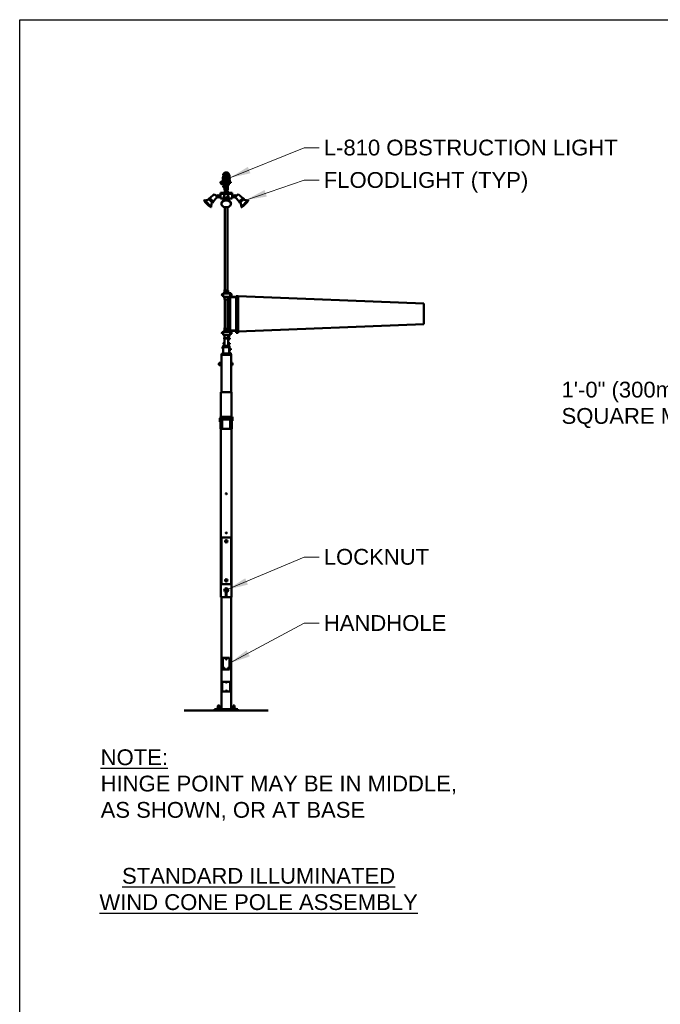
# Model space of a CAD drawing. Header units: inches. Extents: x 0 to 8.5, y 0 to 11.
# Tile 2 of 6: x 0 to 3.8, y 5.2 to 11. Entities that reach past the tile are written whole.
import ezdxf

# ---------------------------------------------------------------- set-up
doc = ezdxf.new("R2010")
doc.units = ezdxf.units.IN
doc.header["$LTSCALE"] = 0.5
doc.header["$MEASUREMENT"] = 0
doc.linetypes.add('DASHED', pattern=[0.75, 0.5, -0.25])
doc.layers.get('0').update_dxf_attribs({"linetype": 'CONTINUOUS', "lineweight": 35})
for name, color, linetype, lineweight in [('E-AFLD-BCNS-MISC', 203, 'CONTINUOUS', 50), ('E-AFLD-LITE-DIST', 203, 'CONTINUOUS', 50), ('E-AFLD-LITE-OBST', 203, 'CONTINUOUS', 50)]:
    doc.layers.add(name, color=color, linetype=linetype, lineweight=lineweight)
for name, color, linetype in [('G-ANNO-DIMS', 7, 'CONTINUOUS'), ('G-ANNO-TEXT', 7, 'CONTINUOUS'), ('G-ANNO-TTLB', 7, 'CONTINUOUS')]:
    doc.layers.add(name, color=color, linetype=linetype)
doc.styles.add('01-E-BLDG-1_1', font='arial.ttf', dxfattribs={"height": 0.09375})
doc.dimstyles.new('01-E-BLDG-1_1', dxfattribs={"dimtxt": 0.09375, "dimasz": 0.125, "dimexe": 0.0625, "dimexo": 0.0625, "dimgap": 0.0625, "dimtad": 1, "dimdec": 4, "dimzin": 3, "dimdsep": 46, "dimlunit": 4, "dimtxsty": '01-E-BLDG-1_1', "dimcen": 0.0625, "dimclrd": 1, "dimclre": 1, "dimclrt": 256, "dimazin": 0, "dimtfac": 1, "dimtdec": 4, "dimtmove": 1, "dimatfit": 3, "dimfxl": 1, "dimfrac": 2, "dimtolj": 1, "dimtzin": 3, "dimlwd": 0, "dimlwe": 0, "dimarcsym": 0})

# ---------------------------------------------------------------- blocks, each defined once
blk = doc.blocks.new('25HS')
for p, q in [((-0.22, 0), (-0.22, 0.15)), ((-0.22, 0), (0.22, 0)), ((0.18, 0.19), (-0.18, 0.19)), ((-0.11, 0), (-0.11, 0.15)), ((0.11, 0), (0.11, 0.15)), ((0.22, 0), (0.22, 0.15))]:
    blk.add_line(p, q)
for centre, start, end in [((-0.18, 0.15), 90, 180), ((-0.15, 0.15), 360, 90), ((-0.07, 0.15), 90, 180), ((0.07, 0.15), 0, 90), ((0.15, 0.15), 90, 180), ((0.18, 0.15), 0, 90)]:
    blk.add_arc(centre, 0.04, start, end)

msp = doc.modelspace()

# ---------------------------------------------------------------- linework, layer by layer
at = {"layer": 'E-AFLD-BCNS-MISC'}
for p, q in [((1.21962, 9.88642), (1.21962, 9.39117)), ((1.23497, 9.88647), (1.23497, 9.39117)), ((1.20026, 9.36464), (1.20079, 9.36616)), ((1.20026, 9.36464), (1.20141, 9.36349)), ((1.20079, 9.36616), (1.20141, 9.3663)), ((1.20079, 9.36616), (1.20293, 9.36402)), ((1.20141, 9.36349), (1.20293, 9.36402)), ((1.20155, 9.36637), (1.20314, 9.36478)), ((1.20215, 9.36752), (1.20165, 9.36649)), ((1.20283, 9.3682), (1.20215, 9.36752)), ((1.20236, 9.36665), (1.20342, 9.36558)), ((1.20283, 9.3682), (1.20497, 9.36606)), ((1.20293, 9.36402), (1.20307, 9.36464)), ((1.20429, 9.36538), (1.20326, 9.36488)), ((1.20503, 9.36612), (1.20429, 9.36538)), ((1.2055, 9.37094), (1.2055, 9.36651)), ((1.20695, 9.37168), (1.20573, 9.37168)), ((1.20695, 9.3702), (1.20573, 9.3702)), ((1.20695, 9.36725), (1.20573, 9.36725)), ((1.20695, 9.36578), (1.20573, 9.36578)), ((1.20695, 9.37168), (1.20695, 9.36578)), ((1.20695, 9.37106), (1.20695, 9.36582)), ((1.20695, 9.37106), (1.20695, 9.36582)), ((1.20812, 9.36512), (1.20765, 9.36512)), ((1.20812, 9.36512), (1.20765, 9.36512)), ((1.21629, 9.37287), (1.20827, 9.37245)), ((1.20951, 9.36373), (1.20951, 9.35548)), ((1.21439, 9.37951), (1.21439, 9.37442)), ((1.23904, 9.37373), (1.21509, 9.37373)), ((1.21687, 9.38102), (1.21577, 9.38096)), ((1.2383, 9.37287), (1.21629, 9.37287)), ((1.21637, 9.3821), (1.21637, 9.38972)), ((1.21637, 9.3821), (1.23822, 9.3821)), ((1.21814, 9.39319), (1.21686, 9.39319)), ((1.21814, 9.39401), (1.21687, 9.39401)), ((1.23772, 9.38102), (1.21687, 9.38102)), ((1.21695, 9.37373), (1.21695, 9.37357)), ((1.21707, 9.3821), (1.21718, 9.3821)), ((1.21765, 9.39401), (1.21765, 9.39598)), ((1.21765, 9.39598), (1.21962, 9.39598)), ((1.21765, 9.39117), (1.21765, 9.39319)), ((1.21765, 9.39117), (1.23677, 9.39117)), ((1.21814, 9.39319), (1.21814, 9.39401)), ((1.23753, 9.3821), (1.23741, 9.3821)), ((1.23764, 9.37373), (1.23764, 9.37357)), ((1.23772, 9.38102), (1.24099, 9.38084)), ((1.23822, 9.3821), (1.23822, 9.38972)), ((1.2383, 9.37287), (1.25058, 9.37223)), ((1.23904, 9.37373), (1.2395, 9.37373)), ((1.2402, 9.37951), (1.2402, 9.37442)), ((1.2409, 9.37663), (1.24096, 9.37663)), ((1.24165, 9.38015), (1.24165, 9.37733)), ((1.24834, 9.37512), (1.25415, 9.37512)), ((1.24834, 9.37163), (1.24834, 9.37512)), ((1.25124, 9.37512), (1.25124, 9.12808)), ((1.25415, 9.35919), (1.25415, 9.37512)), ((1.25415, 9.37151), (1.2556, 9.37151)), ((1.25415, 9.3664), (1.2556, 9.36785)), ((1.25415, 9.36494), (1.2556, 9.3664)), ((1.25415, 9.36128), (1.2556, 9.36128)), ((1.2556, 9.37151), (1.2556, 9.36128)), ((1.25893, 9.37143), (1.2556, 9.37143)), ((1.25893, 9.36891), (1.2556, 9.36891)), ((1.25893, 9.36388), (1.2556, 9.36388)), ((1.25893, 9.36136), (1.2556, 9.36136)), ((1.25932, 9.37017), (1.25932, 9.36262)), ((1.28612, 9.35841), (1.28612, 9.13982)), ((1.28612, 9.35841), (1.29774, 9.35841)), ((1.29774, 9.35841), (1.29774, 9.13982)), ((1.21091, 9.35407), (1.24107, 9.35407)), ((1.21637, 9.35262), (1.21637, 9.33948)), ((1.23677, 9.33803), (1.21782, 9.33803)), ((1.21962, 9.33803), (1.21962, 9.16448)), ((1.23497, 9.33803), (1.23497, 9.16448)), ((1.23677, 9.33803), (1.23817, 9.33803)), ((1.23822, 9.35262), (1.23822, 9.33948)), ((1.23857, 9.33803), (1.23857, 9.33794)), ((1.23962, 9.35262), (1.23962, 9.33948)), ((1.23962, 9.35187), (1.24078, 9.35187)), ((1.23962, 9.34745), (1.24078, 9.34745)), ((1.23962, 9.34466), (1.24078, 9.34466)), ((1.23962, 9.34024), (1.24078, 9.34024)), ((1.23968, 9.35407), (1.25055, 9.35407)), ((1.24078, 9.35187), (1.24155, 9.35278)), ((1.24078, 9.35187), (1.24078, 9.34745)), ((1.24078, 9.34745), (1.24155, 9.34653)), ((1.24078, 9.34466), (1.24155, 9.34557)), ((1.24078, 9.34466), (1.24078, 9.34024)), ((1.24078, 9.34024), (1.24155, 9.33933)), ((1.24435, 9.35278), (1.24155, 9.35278)), ((1.24155, 9.34966), (1.24435, 9.34966)), ((1.24435, 9.34653), (1.24155, 9.34653)), ((1.24435, 9.34557), (1.24155, 9.34557)), ((1.24155, 9.34245), (1.24435, 9.34245)), ((1.24435, 9.33933), (1.24155, 9.33933)), ((1.2448, 9.35122), (1.2448, 9.34809)), ((1.2448, 9.34401), (1.2448, 9.34089)), ((1.24834, 9.14566), (1.24834, 9.35407)), ((1.25845, 9.35187), (1.28717, 9.35187)), ((1.25857, 9.35477), (1.28717, 9.35477)), ((2.40212, 9.31508), (2.40212, 9.19102)), ((1.29774, 9.14843), (2.40212, 9.19102)), ((1.20026, 9.13795), (1.20079, 9.13947)), ((1.20026, 9.13795), (1.20141, 9.1368)), ((1.20079, 9.13947), (1.20141, 9.13961)), ((1.20079, 9.13947), (1.20293, 9.13733)), ((1.20141, 9.1368), (1.20293, 9.13733)), ((1.20155, 9.13968), (1.20314, 9.1381)), ((1.20215, 9.14083), (1.20165, 9.13981)), ((1.20283, 9.14151), (1.20215, 9.14083)), ((1.20236, 9.13996), (1.20342, 9.1389)), ((1.20283, 9.14151), (1.20497, 9.13937)), ((1.20293, 9.13733), (1.20307, 9.13795)), ((1.20322, 9.13976), (1.2039, 9.14044)), ((1.20429, 9.13869), (1.20326, 9.1382)), ((1.20497, 9.13937), (1.20429, 9.13869)), ((1.2055, 9.14426), (1.2055, 9.13983)), ((1.20695, 9.14499), (1.20573, 9.14499)), ((1.20695, 9.14352), (1.20573, 9.14352)), ((1.20695, 9.14056), (1.20573, 9.14056)), ((1.20695, 9.13909), (1.20573, 9.13909)), ((1.20695, 9.14499), (1.20695, 9.13913)), ((1.20812, 9.13844), (1.20765, 9.13844)), ((1.21629, 9.14618), (1.20827, 9.14576)), ((1.20951, 9.13704), (1.20951, 9.12879)), ((1.21091, 9.12739), (1.24107, 9.12739)), ((1.21439, 9.15282), (1.21439, 9.14774)), ((1.23904, 9.14704), (1.21509, 9.14704)), ((1.21687, 9.15433), (1.21577, 9.15427)), ((1.21637, 9.15541), (1.21637, 9.16303)), ((1.21637, 9.15541), (1.23822, 9.15541)), ((1.21637, 9.12593), (1.21637, 9.1128)), ((1.21814, 9.1665), (1.21686, 9.1665)), ((1.21814, 9.16732), (1.21687, 9.16732)), ((1.21687, 9.15433), (1.23772, 9.15433)), ((1.21695, 9.14704), (1.21695, 9.14688)), ((1.21695, 9.14622), (1.23764, 9.14622)), ((1.21707, 9.15541), (1.21718, 9.15541)), ((1.21765, 9.16732), (1.21765, 9.16929)), ((1.21765, 9.16929), (1.21962, 9.16929)), ((1.21765, 9.16448), (1.21765, 9.1665)), ((1.21765, 9.16448), (1.23677, 9.16448)), ((1.21814, 9.1665), (1.21814, 9.16732)), ((1.23753, 9.15541), (1.23741, 9.15541)), ((1.23764, 9.14704), (1.23764, 9.14688)), ((1.23772, 9.15433), (1.24099, 9.15416)), ((1.23822, 9.15541), (1.23822, 9.16303)), ((1.23822, 9.12593), (1.23822, 9.1128)), ((1.2383, 9.14618), (1.25058, 9.14554)), ((1.23904, 9.14704), (1.2395, 9.14704)), ((1.23962, 9.12593), (1.23962, 9.1128)), ((1.23962, 9.12518), (1.24078, 9.12518)), ((1.23968, 9.12739), (1.25055, 9.12739)), ((1.2402, 9.15282), (1.2402, 9.14774)), ((1.24078, 9.12518), (1.24155, 9.12609)), ((1.24078, 9.12518), (1.24078, 9.12076)), ((1.2409, 9.14995), (1.24096, 9.14995)), ((1.24435, 9.12609), (1.24155, 9.12609)), ((1.24155, 9.12297), (1.24435, 9.12297)), ((1.24165, 9.15346), (1.24165, 9.15064)), ((1.2448, 9.12453), (1.2448, 9.12141)), ((1.25124, 9.13099), (1.25415, 9.13099)), ((1.25415, 9.14692), (1.25415, 9.13099)), ((1.25415, 9.14482), (1.2556, 9.14482)), ((1.25415, 9.13971), (1.2556, 9.14116)), ((1.25415, 9.13826), (1.2556, 9.13971)), ((1.25415, 9.13459), (1.2556, 9.13459)), ((1.2556, 9.14482), (1.2556, 9.13459)), ((1.25893, 9.14474), (1.2556, 9.14474)), ((1.25893, 9.14223), (1.2556, 9.14223)), ((1.25893, 9.13719), (1.2556, 9.13719)), ((1.25893, 9.13468), (1.2556, 9.13468)), ((1.25845, 9.15424), (1.28612, 9.15424)), ((1.25857, 9.15133), (1.28612, 9.15133)), ((1.25932, 9.14348), (1.25932, 9.13593)), ((1.28612, 9.14756), (1.29774, 9.14756)), ((1.28612, 9.13982), (1.29774, 9.13982)), ((1.28982, 9.14188), (1.29347, 9.14554)), ((1.29039, 9.14131), (1.29405, 9.14496)), ((1.21382, 9.06429), (1.21126, 9.06366)), ((1.21195, 9.07365), (1.21195, 9.07929)), ((1.21232, 9.08023), (1.21486, 9.08023)), ((1.21232, 9.07835), (1.21486, 9.07835)), ((1.21232, 9.07459), (1.21486, 9.07459)), ((1.21232, 9.07271), (1.21486, 9.07271)), ((1.21486, 9.07252), (1.21486, 9.08042)), ((1.21601, 9.08042), (1.21486, 9.08042)), ((1.21486, 9.07647), (1.21602, 9.07763)), ((1.21486, 9.07531), (1.21602, 9.07647)), ((1.21602, 9.07252), (1.21486, 9.07252)), ((1.21602, 9.10563), (1.21602, 9.06711)), ((1.21676, 9.11134), (1.23783, 9.11134)), ((1.21676, 9.10553), (1.23783, 9.10553)), ((1.23677, 9.11134), (1.21782, 9.11134)), ((1.23677, 9.11134), (1.23817, 9.11134)), ((1.23857, 9.11134), (1.23857, 9.11125)), ((1.23857, 9.10426), (1.23857, 9.06711)), ((1.23914, 9.10012), (1.24074, 9.1019)), ((1.23914, 9.08188), (1.24074, 9.0801)), ((1.23914, 9.07106), (1.24074, 9.07284)), ((1.23962, 9.12076), (1.24078, 9.12076)), ((1.23962, 9.11797), (1.24078, 9.11797)), ((1.23962, 9.11355), (1.24078, 9.11355)), ((1.24074, 9.10844), (1.24074, 9.1019)), ((1.24074, 9.10738), (1.24432, 9.10738)), ((1.24074, 9.10296), (1.24432, 9.10296)), ((1.24074, 9.0801), (1.24074, 9.07284)), ((1.24074, 9.07868), (1.24432, 9.07868)), ((1.24074, 9.07426), (1.24432, 9.07426)), ((1.24077, 9.06429), (1.24333, 9.06366)), ((1.24078, 9.12076), (1.24155, 9.11985)), ((1.24078, 9.11797), (1.24155, 9.11888)), ((1.24078, 9.11797), (1.24078, 9.11355)), ((1.24078, 9.11355), (1.24155, 9.11264)), ((1.24435, 9.11985), (1.24155, 9.11985)), ((1.24435, 9.11888), (1.24155, 9.11888)), ((1.24155, 9.11576), (1.24435, 9.11576)), ((1.24435, 9.11264), (1.24155, 9.11264)), ((1.24432, 9.10738), (1.24508, 9.10829)), ((1.24432, 9.10738), (1.24432, 9.10296)), ((1.24432, 9.10296), (1.24508, 9.10204)), ((1.24432, 9.07868), (1.24508, 9.07959)), ((1.24432, 9.07868), (1.24432, 9.07426)), ((1.24432, 9.07426), (1.24508, 9.07335)), ((1.2448, 9.11732), (1.2448, 9.1142)), ((1.24788, 9.10829), (1.24508, 9.10829)), ((1.24508, 9.10517), (1.24788, 9.10517)), ((1.24788, 9.10204), (1.24508, 9.10204)), ((1.24788, 9.07959), (1.24508, 9.07959)), ((1.24508, 9.07647), (1.24788, 9.07647)), ((1.24788, 9.07335), (1.24508, 9.07335)), ((1.24834, 9.10673), (1.24834, 9.10361)), ((1.24834, 9.07803), (1.24834, 9.07491)), ((1.19823, 9.01253), (1.19823, 8.78875)), ((1.19823, 9.01253), (1.25636, 9.01253)), ((1.19823, 9.00963), (1.19823, 9.01253)), ((1.19823, 9.00963), (1.25636, 9.00963)), ((1.20038, 9.01428), (1.20789, 9.01428)), ((1.20038, 9.01428), (1.20038, 9.01253)), ((1.20047, 9.01764), (1.20047, 9.01428)), ((1.20913, 9.01803), (1.20172, 9.01803)), ((1.20298, 9.01764), (1.20298, 9.01428)), ((1.20376, 9.01253), (1.2055, 9.01428)), ((1.20544, 9.04749), (1.20544, 9.05313)), ((1.2055, 9.01253), (1.20724, 9.01428)), ((1.20581, 9.05407), (1.20835, 9.05407)), ((1.20581, 9.05219), (1.20835, 9.05219)), ((1.20581, 9.04843), (1.20835, 9.04843)), ((1.20581, 9.04655), (1.20835, 9.04655)), ((1.20802, 9.01764), (1.20802, 9.01685)), ((1.2095, 9.05427), (1.20835, 9.05427)), ((1.20835, 9.04636), (1.20835, 9.05427)), ((1.20835, 9.05031), (1.20951, 9.05148)), ((1.20835, 9.04915), (1.20951, 9.05031)), ((1.20951, 9.04636), (1.20835, 9.04636)), ((1.20951, 9.01901), (1.20951, 9.05402)), ((1.21056, 9.01834), (1.24404, 9.01834)), ((1.21056, 9.01834), (1.24404, 9.01834)), ((1.24218, 9.0638), (1.21242, 9.0638)), ((1.21242, 9.05427), (1.24218, 9.05427)), ((1.24398, 9.01428), (1.24398, 9.01253)), ((1.24398, 9.01428), (1.25421, 9.01428)), ((1.24406, 9.01764), (1.24406, 9.01428)), ((1.24508, 9.01938), (1.24508, 9.05402)), ((1.24532, 9.01803), (1.25287, 9.01803)), ((1.24565, 9.04812), (1.24694, 9.04668)), ((1.24565, 9.03798), (1.24694, 9.03941)), ((1.24565, 9.02341), (1.24694, 9.02198)), ((1.24658, 9.01764), (1.24658, 9.01428)), ((1.24694, 9.03941), (1.24694, 9.04668)), ((1.24694, 9.04526), (1.25052, 9.04526)), ((1.24694, 9.04084), (1.25052, 9.04084)), ((1.24694, 9.01803), (1.24694, 9.02198)), ((1.24694, 9.02092), (1.25052, 9.02092)), ((1.24735, 9.01253), (1.24909, 9.01428)), ((1.24909, 9.01253), (1.25084, 9.01428)), ((1.25052, 9.04526), (1.25129, 9.04617)), ((1.25052, 9.04526), (1.25052, 9.04084)), ((1.25052, 9.04084), (1.25129, 9.03992)), ((1.25052, 9.02092), (1.25129, 9.02183)), ((1.25052, 9.02092), (1.25052, 9.01803)), ((1.25409, 9.04617), (1.25129, 9.04617)), ((1.25129, 9.04305), (1.25409, 9.04305)), ((1.25409, 9.03992), (1.25129, 9.03992)), ((1.25409, 9.02183), (1.25129, 9.02183)), ((1.25129, 9.01871), (1.25409, 9.01871)), ((1.25161, 9.01764), (1.25161, 9.01428)), ((1.25413, 9.01764), (1.25413, 9.01428)), ((1.25421, 9.01428), (1.25421, 9.01253)), ((1.25454, 9.04461), (1.25454, 9.04149)), ((1.25454, 9.02027), (1.25454, 9.01715)), ((1.25636, 9.01253), (1.25636, 8.78875)), ((1.25636, 9.00963), (1.25636, 9.01253)), ((1.18554, 8.95074), (1.18276, 8.95074)), ((1.18285, 8.95005), (1.18276, 8.95005)), ((1.18355, 8.95877), (1.18285, 8.95807)), ((1.18554, 8.95807), (1.18285, 8.95807)), ((1.18285, 8.95807), (1.18285, 8.95074)), ((1.18285, 8.95074), (1.18355, 8.95005)), ((1.18355, 8.95877), (1.18355, 8.95005)), ((1.18554, 8.95877), (1.18355, 8.95877)), ((1.18554, 8.95005), (1.18355, 8.95005)), ((1.18554, 8.96196), (1.19327, 8.96196)), ((1.18554, 8.96196), (1.18554, 8.94787)), ((1.18554, 8.95818), (1.19327, 8.95818)), ((1.18554, 8.95063), (1.19327, 8.95063)), ((1.18554, 8.94787), (1.19327, 8.94787)), ((1.19327, 8.96231), (1.19618, 8.96231)), ((1.19327, 8.96231), (1.19327, 8.9465)), ((1.19618, 8.95441), (1.19327, 8.95731)), ((1.19618, 8.9515), (1.19327, 8.95441)), ((1.19618, 8.96603), (1.19618, 8.94278)), ((1.19618, 8.96603), (1.19823, 8.96603)), ((1.25842, 8.96603), (1.25636, 8.96603)), ((1.25842, 8.96603), (1.25842, 8.94278)), ((1.25842, 8.96196), (1.26423, 8.96196)), ((1.25842, 8.95818), (1.26423, 8.95818)), ((1.25842, 8.95063), (1.26423, 8.95063)), ((1.25842, 8.94787), (1.26423, 8.94787)), ((1.26423, 8.96196), (1.26423, 8.94787)), ((1.19327, 8.9465), (1.19618, 8.9465)), ((1.19618, 8.94278), (1.19823, 8.94278)), ((1.25842, 8.94278), (1.25636, 8.94278)), ((1.19605, 8.78875), (1.19605, 7.57103)), ((1.19605, 8.78875), (1.25854, 8.78875)), ((1.25854, 8.78875), (1.25854, 7.57103)), ((1.18878, 8.62455), (1.18878, 8.63327)), ((1.19314, 8.63327), (1.18878, 8.63327)), ((1.19024, 8.62455), (1.18878, 8.62455)), ((1.19024, 8.62891), (1.19024, 8.61217)), ((1.19315, 8.64053), (1.19315, 8.57078)), ((1.19605, 8.64053), (1.19315, 8.64053)), ((1.20114, 8.63327), (1.19605, 8.63327)), ((1.20114, 8.62455), (1.19605, 8.62455)), ((1.20114, 8.64053), (1.25345, 8.64053)), ((1.20114, 8.64053), (1.20114, 8.57078)), ((1.20405, 8.64053), (1.20405, 8.57078)), ((1.25055, 8.63327), (1.20405, 8.63327)), ((1.25055, 8.62455), (1.20405, 8.62455)), ((1.25055, 8.64053), (1.25055, 8.57078)), ((1.25345, 8.64053), (1.25345, 8.57078)), ((1.25854, 8.63327), (1.25345, 8.63327)), ((1.25854, 8.62455), (1.25345, 8.62455)), ((1.25854, 8.64053), (1.26144, 8.64053)), ((1.26144, 8.64053), (1.26144, 8.57078)), ((1.2629, 8.63327), (1.26145, 8.63327)), ((1.2629, 8.62455), (1.26145, 8.62455)), ((1.2629, 8.64053), (1.2629, 8.61728)), ((1.2629, 8.64053), (1.26465, 8.64053)), ((1.2629, 8.61728), (1.26465, 8.61728)), ((1.26465, 8.64053), (1.26465, 8.61728)), ((1.19605, 8.57078), (1.19315, 8.57078)), ((1.20114, 8.57078), (1.25345, 8.57078)), ((1.25854, 8.57078), (1.26144, 8.57078)), ((1.19823, 7.92559), (1.19823, 7.64659)), ((1.25636, 7.92559), (1.19823, 7.92559)), ((1.25636, 7.92559), (1.25636, 7.64659)), ((1.25636, 7.64659), (1.19823, 7.64659)), ((1.19605, 7.57103), (1.25854, 7.57103)), ((1.19823, 7.57103), (1.19823, 6.9055)), ((1.22509, 7.59498), (1.22509, 7.57615)), ((1.22951, 7.59498), (1.22951, 7.57615)), ((1.25636, 7.57103), (1.25636, 6.9055)), ((1.20695, 7.21066), (1.24764, 7.21066)), ((1.20695, 7.21066), (1.20695, 7.14091)), ((1.24764, 7.21066), (1.24764, 7.14091)), ((1.20695, 7.14091), (1.24764, 7.14091)), ((1.20405, 7.06825), (1.20405, 7.01013)), ((1.20405, 7.06825), (1.25055, 7.06825)), ((1.22494, 7.06364), (1.229, 7.0677)), ((1.2256, 7.06299), (1.22965, 7.06704)), ((1.25055, 7.06825), (1.25055, 7.01013)), ((1.20405, 7.01013), (1.25055, 7.01013)), ((1.22494, 7.01133), (1.229, 7.01539)), ((1.2256, 7.01067), (1.22965, 7.01473)), ((1.15755, 6.9055), (1.29705, 6.9055)), ((1.15755, 6.9055), (1.15755, 6.89678)), ((1.19371, 6.90736), (1.17046, 6.90736)), ((1.17046, 6.9055), (1.17046, 6.90736)), ((1.17457, 6.91261), (1.17457, 6.90736)), ((1.18769, 6.91317), (1.17648, 6.91317)), ((1.17839, 6.92584), (1.17767, 6.92512)), ((1.17767, 6.92512), (1.1865, 6.92512)), ((1.17767, 6.91317), (1.17767, 6.92512)), ((1.18578, 6.92584), (1.17839, 6.92584)), ((1.17839, 6.91261), (1.17839, 6.90736)), ((1.1865, 6.92512), (1.18578, 6.92584)), ((1.18578, 6.91261), (1.18578, 6.90736)), ((1.1865, 6.91317), (1.1865, 6.92512)), ((1.1896, 6.91261), (1.1896, 6.90736)), ((1.19371, 6.9055), (1.19371, 6.90736)), ((1.26088, 6.90736), (1.28413, 6.90736)), ((1.26088, 6.9055), (1.26088, 6.90736)), ((1.26499, 6.91261), (1.26499, 6.90736)), ((1.2669, 6.91317), (1.27811, 6.91317)), ((1.26809, 6.92512), (1.26881, 6.92584)), ((1.27692, 6.92512), (1.26809, 6.92512)), ((1.26809, 6.91317), (1.26809, 6.92512)), ((1.26881, 6.92584), (1.2762, 6.92584)), ((1.26881, 6.91261), (1.26881, 6.90736)), ((1.2762, 6.92584), (1.27692, 6.92512)), ((1.2762, 6.91261), (1.2762, 6.90736)), ((1.27692, 6.91317), (1.27692, 6.92512)), ((1.28002, 6.91261), (1.28002, 6.90736)), ((1.28413, 6.9055), (1.28413, 6.90736)), ((1.29705, 6.9055), (1.29705, 6.89678)), ((0.9781, 6.89678), (1.47681, 6.89678))]:
    msp.add_line(p, q, dxfattribs=at)
at = {"layer": 'E-AFLD-BCNS-MISC', "linetype": 'DASHED'}
for p, q in [((1.23962, 9.35149), (1.24078, 9.35149)), ((1.23962, 9.34782), (1.24078, 9.34782)), ((1.23962, 9.34429), (1.24078, 9.34429)), ((1.23962, 9.34061), (1.24078, 9.34061))]:
    msp.add_line(p, q, dxfattribs=at)
at = {"layer": 'E-AFLD-BCNS-MISC'}
msp.add_lwpolyline([(1.29774, 9.35768), (2.40212, 9.31508)], dxfattribs=at)
for points in [[(1.22478, 7.9067), (1.22226, 7.90234), (1.22478, 7.89798), (1.22981, 7.89798), (1.23233, 7.90234), (1.22981, 7.9067)], [(1.22478, 7.6742), (1.22226, 7.66984), (1.22478, 7.66548), (1.22981, 7.66548), (1.23233, 7.66984), (1.22981, 7.6742)], [(1.22352, 7.61826), (1.21975, 7.61172), (1.22352, 7.60518), (1.23107, 7.60518), (1.23485, 7.61172), (1.23107, 7.61826)]]:
    msp.add_lwpolyline(points, close=True, dxfattribs=at)
for centre, radius in [((1.29193, 9.14342), 0.00262), ((1.2273, 8.18425), 0.00291), ((1.2273, 8.18425), 0.00253), ((1.2273, 7.95175), 0.00291), ((1.2273, 7.95175), 0.00253), ((1.2273, 7.90234), 0.00727), ((1.2273, 7.90234), 0.00436), ((1.2273, 7.90234), 0.00291), ((1.2273, 7.90234), 0.00253), ((1.2273, 7.66984), 0.00727), ((1.2273, 7.66984), 0.00436), ((1.2273, 7.66984), 0.00291), ((1.2273, 7.66984), 0.00253), ((1.2273, 7.61172), 0.01162), ((1.2273, 7.61172), 0.00654), ((1.2273, 7.61172), 0.00436), ((1.2273, 7.61172), 0.00366), ((1.2273, 7.20266), 0.00181), ((1.21567, 7.1489), 0.00181), ((1.23892, 7.1489), 0.00181), ((1.2273, 7.06534), 0.00291), ((1.2273, 7.01303), 0.00291)]:
    msp.add_circle(centre, radius, dxfattribs=at)
at = {"layer": 'E-AFLD-BCNS-MISC', "linetype": 'DASHED'}
for centre in [(1.2273, 7.20266), (1.21567, 7.1489), (1.23892, 7.1489)]:
    msp.add_circle(centre, 0.00221, dxfattribs=at)
at = {"layer": 'E-AFLD-BCNS-MISC'}
for centre, radius, start, end in [((1.20133, 9.36665), 0.00036, 282.795772, 334.141748), ((1.20295, 9.36725), 0.000846, 161.784996, 288.215004), ((1.2055, 9.36873), 0.00272, 87.87204, 191.256592), ((1.20342, 9.36456), 0.00036, 115.858252, 167.204228), ((1.20402, 9.36618), 0.000846, 161.784996, 288.215004), ((1.2055, 9.36873), 0.00272, 258.743408, 272.12796), ((1.20681, 9.37094), 0.00131, 145.615753, 214.384247), ((1.21039, 9.36873), 0.00489, 162.412046, 197.587954), ((1.20681, 9.36651), 0.00131, 145.615753, 214.384247), ((1.20835, 9.37106), 0.00139, 93, 180), ((1.20835, 9.37106), 0.00139, 93, 180), ((1.20765, 9.36582), 0.000697, 180, 270), ((1.20765, 9.36582), 0.000697, 180, 270), ((1.20812, 9.36373), 0.00139, 0, 90), ((1.21585, 9.37951), 0.00145, 93, 180), ((1.21509, 9.37442), 0.000697, 180, 270), ((1.21625, 9.37357), 0.000697, 273, 0), ((1.21782, 9.38972), 0.00145, 90, 180), ((1.22086, 9.39358), 0.00401, 185.494991, 216.877174), ((1.22086, 9.39358), 0.00401, 143.122826, 173.846036), ((1.21683, 9.38171), 0.000697, 273, 360), ((1.21718, 9.38175), 0.000349, 360, 90), ((1.23677, 9.38972), 0.00145, 0, 90), ((1.23741, 9.38175), 0.000349, 90, 180), ((1.23776, 9.38171), 0.000697, 180, 267), ((1.23834, 9.37357), 0.000697, 180, 267), ((1.23875, 9.37951), 0.00145, 0, 87), ((1.2395, 9.37442), 0.000697, 270, 360), ((1.2409, 9.37594), 0.000697, 90, 180), ((1.24096, 9.37733), 0.000697, 270, 360), ((1.24096, 9.38015), 0.000697, 360, 87), ((1.25055, 9.37153), 0.000697, 0, 87), ((1.25845, 9.35907), 0.00721, 180, 270), ((1.25857, 9.35919), 0.00442, 180, 270), ((1.2571, 9.37017), 0.00223, 325.615753, 34.384247), ((1.25099, 9.3664), 0.00833, 342.412046, 17.587954), ((1.2571, 9.36262), 0.00223, 325.615753, 34.384247), ((1.25893, 9.36388), 3.304023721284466e-16, 23.768495, 315), ((1.21091, 9.35548), 0.00139, 180, 270), ((1.21492, 9.35262), 0.00145, 360, 90), ((1.21782, 9.33948), 0.00145, 180, 270), ((1.23677, 9.33948), 0.00145, 270, 0), ((1.23817, 9.33948), 0.00145, 270, 0), ((1.23968, 9.35262), 0.00145, 90, 180), ((1.24107, 9.35262), 0.00145, 90, 180), ((1.244, 9.35122), 0.0029, 147.450463, 212.549537), ((1.244, 9.34809), 0.0029, 147.450463, 212.549537), ((1.244, 9.34401), 0.0029, 147.450463, 212.549537), ((1.244, 9.34089), 0.0029, 147.450463, 212.549537), ((1.2419, 9.35122), 0.0029, 327.450463, 32.549537), ((1.2419, 9.34809), 0.0029, 327.450463, 32.549537), ((1.2419, 9.34401), 0.0029, 327.450463, 32.549537), ((1.2419, 9.34089), 0.0029, 327.450463, 32.549537), ((1.25055, 9.35477), 0.000697, 270, 0), ((1.20133, 9.13996), 0.00036, 282.795772, 334.141748), ((1.20295, 9.14056), 0.000846, 161.784996, 288.215004), ((1.2055, 9.14204), 0.00272, 87.87204, 191.256592), ((1.20342, 9.13787), 0.00036, 115.858252, 167.204228), ((1.20402, 9.13949), 0.000846, 161.784996, 288.215004), ((1.2055, 9.14204), 0.00272, 258.743408, 272.12796), ((1.20681, 9.14426), 0.00131, 145.615753, 214.384247), ((1.21039, 9.14204), 0.00489, 162.412046, 197.587954), ((1.20681, 9.13983), 0.00131, 145.615753, 214.384247), ((1.20835, 9.14437), 0.00139, 93, 180), ((1.20765, 9.13913), 0.000697, 180, 270), ((1.20812, 9.13704), 0.00139, 0, 90), ((1.21091, 9.12879), 0.00139, 180, 270), ((1.21585, 9.15282), 0.00145, 93, 180), ((1.21509, 9.14774), 0.000697, 180, 270), ((1.21492, 9.12593), 0.00145, 360, 90), ((1.21625, 9.14688), 0.000697, 273, 0), ((1.21782, 9.16303), 0.00145, 90, 180), ((1.22086, 9.16689), 0.00401, 185.494991, 216.877174), ((1.22086, 9.16689), 0.00401, 143.122826, 173.846036), ((1.21683, 9.15503), 0.000697, 273, 360), ((1.21718, 9.15507), 0.000349, 360, 90), ((1.23677, 9.16303), 0.00145, 0, 90), ((1.23741, 9.15507), 0.000349, 90, 180), ((1.23776, 9.15503), 0.000697, 180, 267), ((1.23834, 9.14688), 0.000697, 180, 267), ((1.23968, 9.12593), 0.00145, 90, 180), ((1.23875, 9.15282), 0.00145, 0, 87), ((1.2395, 9.14774), 0.000697, 270, 360), ((1.24107, 9.12593), 0.00145, 90, 180), ((1.2409, 9.14925), 0.000697, 90, 180), ((1.24096, 9.15064), 0.000697, 270, 360), ((1.24096, 9.15346), 0.000697, 360, 87), ((1.244, 9.12453), 0.0029, 147.450463, 212.549537), ((1.244, 9.12141), 0.0029, 147.450463, 212.549537), ((1.2419, 9.12453), 0.0029, 327.450463, 32.549537), ((1.2419, 9.12141), 0.0029, 327.450463, 32.549537), ((1.25055, 9.12808), 0.000697, 270, 0), ((1.25055, 9.14484), 0.000697, 0, 87), ((1.25845, 9.14703), 0.00721, 90, 180), ((1.25857, 9.14692), 0.00442, 90, 180), ((1.2571, 9.14348), 0.00223, 325.615753, 34.384247), ((1.25099, 9.13971), 0.00833, 342.412046, 17.587954), ((1.25893, 9.13719), 3.304023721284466e-16, 23.768495, 315), ((1.2571, 9.13593), 0.00223, 325.615753, 34.384247), ((1.21332, 9.07929), 0.00137, 136.803039, 223.196961), ((1.21688, 9.07647), 0.00493, 157.606249, 202.393751), ((1.21332, 9.07365), 0.00137, 136.803039, 223.196961), ((1.21311, 9.06711), 0.00291, 284.020656, 0), ((1.21676, 9.10844), 0.00291, 90, 270), ((1.21782, 9.1128), 0.00145, 180, 270), ((1.23677, 9.1128), 0.00145, 270, 0), ((1.23783, 9.10844), 0.00291, 270, 90), ((1.23817, 9.1128), 0.00145, 270, 0), ((1.24078, 9.10426), 0.00221, 125.21909, 180), ((1.24078, 9.09865), 0.00221, 138, 180), ((1.24078, 9.08335), 0.00221, 180, 222), ((1.24078, 9.06958), 0.00221, 138, 180), ((1.24148, 9.06711), 0.00291, 180, 255.979344), ((1.244, 9.11732), 0.0029, 147.450463, 212.549537), ((1.244, 9.1142), 0.0029, 147.450463, 212.549537), ((1.2419, 9.11732), 0.0029, 327.450463, 32.549537), ((1.2419, 9.1142), 0.0029, 327.450463, 32.549537), ((1.24753, 9.10673), 0.0029, 147.450463, 212.549537), ((1.24753, 9.10361), 0.0029, 147.450463, 212.549537), ((1.24753, 9.07803), 0.0029, 147.450463, 212.549537), ((1.24753, 9.07491), 0.0029, 147.450463, 212.549537), ((1.24543, 9.10673), 0.0029, 327.450463, 32.549537), ((1.24543, 9.10361), 0.0029, 327.450463, 32.549537), ((1.24543, 9.07803), 0.0029, 327.450463, 32.549537), ((1.24543, 9.07491), 0.0029, 327.450463, 32.549537), ((1.20172, 9.0158), 0.00223, 55.615753, 124.384247), ((1.2055, 9.0097), 0.00833, 72.412046, 107.587954), ((1.20681, 9.05313), 0.00137, 136.803039, 223.196961), ((1.21037, 9.05031), 0.00493, 157.606249, 202.393751), ((1.20681, 9.04749), 0.00137, 136.803039, 223.196961), ((1.21242, 9.05903), 0.00477, 90, 270), ((1.21056, 9.01544), 0.00291, 90, 270), ((1.20928, 9.0158), 0.00223, 93.830868, 124.384247), ((1.2066, 9.05402), 0.00291, 0, 40.749054), ((1.20806, 9.01901), 0.00145, 304.982998, 0), ((1.24218, 9.05903), 0.00477, 270, 90), ((1.24404, 9.01544), 0.00291, 63.125652, 90), ((1.24532, 9.0158), 0.00223, 55.615753, 124.384247), ((1.24799, 9.05402), 0.00291, 139.250946, 180), ((1.24729, 9.04959), 0.00221, 180, 222), ((1.24729, 9.0365), 0.00221, 138, 180), ((1.24729, 9.02489), 0.00221, 180, 222), ((1.24729, 9.01938), 0.00221, 180, 217.784322), ((1.24909, 9.0097), 0.00833, 72.412046, 107.587954), ((1.25373, 9.04461), 0.0029, 147.450463, 212.549537), ((1.25373, 9.04149), 0.0029, 147.450463, 212.549537), ((1.25373, 9.02027), 0.0029, 147.450463, 212.549537), ((1.25373, 9.01715), 0.0029, 147.450463, 162.256482), ((1.25287, 9.0158), 0.00223, 55.615753, 124.384247), ((1.25164, 9.04461), 0.0029, 327.450463, 32.549537), ((1.25164, 9.04149), 0.0029, 327.450463, 32.549537), ((1.25164, 9.02027), 0.0029, 327.450463, 32.549537), ((1.25164, 9.01715), 0.0029, 327.450463, 32.549537), ((1.19169, 8.62891), 0.00145, 0, 180), ((1.19169, 8.61217), 0.00145, 180, 0), ((1.2273, 7.59498), 0.00221, 0, 180), ((1.2273, 7.57615), 0.00221, 180, 0), ((1.17648, 6.90966), 0.00351, 57.063389, 122.936611), ((1.18209, 6.90079), 0.01238, 72.630645, 107.369355), ((1.18769, 6.90966), 0.00351, 57.063389, 122.936611), ((1.2669, 6.90966), 0.00351, 57.063389, 122.936611), ((1.27251, 6.90079), 0.01238, 72.630645, 107.369355), ((1.27811, 6.90966), 0.00351, 57.063389, 122.936611)]:
    msp.add_arc(centre, radius, start, end, dxfattribs=at)
at = {"layer": 'E-AFLD-LITE-DIST'}
for p, q in [((1.15651, 9.96293), (1.1296, 9.94044)), ((1.17181, 9.94472), (1.15064, 9.91939)), ((1.19242, 9.95543), (1.18154, 9.95543)), ((1.19242, 9.94567), (1.18154, 9.94567)), ((1.19242, 9.97089), (1.26217, 9.97089)), ((1.19242, 9.96729), (1.19242, 9.97089)), ((1.19242, 9.96868), (1.26217, 9.96868)), ((1.19242, 9.96729), (1.26217, 9.96729)), ((1.19242, 9.96659), (1.26217, 9.96659)), ((1.19242, 9.96659), (1.19242, 9.93892)), ((1.19242, 9.96659), (1.19242, 9.96659)), ((1.19312, 9.96729), (1.19312, 9.96729)), ((1.21556, 9.962), (1.21342, 9.94358)), ((1.2166, 9.96293), (1.23799, 9.96293)), ((1.23903, 9.962), (1.24104, 9.94471)), ((1.26217, 9.96729), (1.26217, 9.97089)), ((1.26217, 9.96659), (1.26217, 9.93892)), ((1.26217, 9.96659), (1.26217, 9.96659)), ((1.26217, 9.95543), (1.27305, 9.95543)), ((1.26217, 9.94567), (1.27305, 9.94567)), ((1.28278, 9.94472), (1.30395, 9.91939)), ((1.29808, 9.96293), (1.32499, 9.94044)), ((1.09664, 9.92655), (1.0977, 9.92761)), ((1.13527, 9.88643), (1.09664, 9.92507)), ((1.13731, 9.88949), (1.09918, 9.92761)), ((1.09972, 9.92708), (1.09943, 9.92737)), ((1.12573, 9.93197), (1.10099, 9.9267)), ((1.12717, 9.94073), (1.12162, 9.93608)), ((1.14629, 9.91142), (1.12162, 9.93608)), ((1.15094, 9.91696), (1.12717, 9.94073)), ((1.1296, 9.94044), (1.12717, 9.94073)), ((1.15064, 9.91939), (1.1296, 9.94044)), ((1.13675, 9.88643), (1.13782, 9.8875)), ((1.14218, 9.91553), (1.13691, 9.89082)), ((1.13782, 9.88898), (1.13731, 9.88949)), ((1.15094, 9.91696), (1.14629, 9.91142)), ((1.15094, 9.91696), (1.15064, 9.91939)), ((1.19242, 9.93892), (1.26217, 9.93892)), ((1.2199, 9.9301), (1.20924, 9.92378)), ((1.20986, 9.92885), (1.20986, 9.92414)), ((1.21548, 9.93381), (1.21548, 9.93892)), ((1.21548, 9.93381), (1.23911, 9.93381)), ((1.21967, 9.93381), (1.21967, 9.93149)), ((1.22139, 9.93381), (1.22139, 9.93892)), ((1.2332, 9.93381), (1.2332, 9.93892)), ((1.23469, 9.9301), (1.24535, 9.92378)), ((1.23492, 9.93381), (1.23492, 9.93141)), ((1.23911, 9.93381), (1.23911, 9.93892)), ((1.24473, 9.92826), (1.24473, 9.92414)), ((1.30366, 9.91696), (1.32743, 9.94073)), ((1.30366, 9.91696), (1.30395, 9.91939)), ((1.30366, 9.91696), (1.30831, 9.91142)), ((1.30395, 9.91939), (1.32499, 9.94044)), ((1.30831, 9.91142), (1.33297, 9.93608)), ((1.31242, 9.91553), (1.31768, 9.89082)), ((1.31677, 9.88898), (1.31729, 9.88949)), ((1.31784, 9.88643), (1.31677, 9.8875)), ((1.31729, 9.88949), (1.35541, 9.92761)), ((1.31932, 9.88643), (1.35796, 9.92507)), ((1.32499, 9.94044), (1.32743, 9.94073)), ((1.32743, 9.94073), (1.33297, 9.93608)), ((1.32886, 9.93197), (1.3536, 9.9267)), ((1.35488, 9.92708), (1.35516, 9.92737)), ((1.35796, 9.92655), (1.35689, 9.92761))]:
    msp.add_line(p, q, dxfattribs=at)
msp.add_lwpolyline([(1.21342, 9.94358), (1.2164, 9.94306), (1.21963, 9.94322), (1.22303, 9.9438), (1.22657, 9.94458), (1.2302, 9.9453), (1.23385, 9.94573), (1.23748, 9.94561), (1.24104, 9.94471)], dxfattribs=at)
for points in [[(1.25544, 9.90575, 0.044398), (1.25566, 9.9083, 0.1332562), (1.25368, 9.91558, 0.1067563), (1.24735, 9.92248, 0.0828275), (1.23853, 9.92674, 0.0713517), (1.2273, 9.92835, 0.0713517), (1.21606, 9.92674, 0.0828275), (1.20724, 9.92248, 0.1067563), (1.20091, 9.91558, 0.1332562), (1.19893, 9.9083, 0.1332562)], [(1.19893, 9.9083, 0.0220806), (1.19899, 9.90703, 0.1067563)], [(1.20986, 9.92893, -0.0860823), (1.21374, 9.93151, -0.1213002), (1.21702, 9.93209, -0.1218664), (1.22111, 9.93077, 0.1165936), (1.22537, 9.92936, 0.1301281), (1.23128, 9.93037, -0.1253132), (1.2374, 9.93148, -0.0860991), (1.24057, 9.9307, -0.0578404), (1.24473, 9.92826)], [(1.20986, 9.92893, 0.0026198), (1.20986, 9.92885, 0.1373819)], [(1.21378, 9.93153, 0.0788147), (1.21107, 9.92823, 0.1218204), (1.20987, 9.92415, 0.1332562)], [(1.22116, 9.93075, 0.0345179), (1.21967, 9.92996, 0.1067563)], [(1.23469, 9.9301, 0.0413086), (1.23288, 9.93098, 0.0713517)], [(1.24473, 9.92415, 0.1218204), (1.24352, 9.92823, 0.033244), (1.2425, 9.92973, 0.0828275)]]:
    msp.add_lwpolyline(points, format="xyb", dxfattribs=at)
msp.add_lwpolyline([(1.19893, 9.90575, 0.1328188), (1.2009, 9.89846, 0.1067204), (1.20721, 9.89157, 0.0830276), (1.21599, 9.88731, 0.0716196), (1.22718, 9.8857, 0.0716196), (1.23837, 9.88731, 0.0830276), (1.24716, 9.89157, 0.1067204), (1.25346, 9.89846, 0.1328188), (1.25544, 9.90575, 0.1328188), (1.25346, 9.91304, 0.1067204), (1.24716, 9.91993, 0.0830276), (1.23837, 9.9242, 0.0716196), (1.22718, 9.92581, 0.0716196), (1.21599, 9.9242, 0.0830276), (1.20721, 9.91993, 0.1067204), (1.2009, 9.91304, 0.1328188)], format="xyb", close=True, dxfattribs=at)
for centre, radius, start, end in [((1.13172, 9.92151), 0.04827, 40.06314, 59.094043), ((1.16977, 9.95352), 0.00145, 220.06314, 338.203057), ((1.17719, 9.95055), 0.00654, 48.302453, 311.697547), ((1.17293, 9.94379), 0.00145, 57.729999, 140.111894), ((1.19242, 9.96729), 0.000697, 270, 0), ((1.2166, 9.96188), 0.00105, 90, 173.355209), ((1.23799, 9.96188), 0.00105, 6.644791, 90), ((1.26217, 9.96729), 0.000697, 180, 270), ((1.2774, 9.95055), 0.00654, 228.302453, 131.697547), ((1.28167, 9.94379), 0.00145, 39.888106, 122.270001), ((1.28482, 9.95352), 0.00145, 201.796943, 319.93686), ((1.32288, 9.92151), 0.04827, 120.905957, 139.93686), ((1.09738, 9.92581), 0.00105, 135, 225), ((1.23526, 10.02505), 0.17093, 215.771993, 234.236226), ((1.09844, 9.92687), 0.00105, 45, 135), ((1.1007, 9.92807), 0.00139, 225, 282.019002), ((1.13601, 9.88717), 0.00105, 225, 315), ((1.13834, 9.89052), 0.00145, 167.980998, 225), ((1.13708, 9.88824), 0.00105, 315, 45), ((1.31751, 9.88824), 0.00105, 135, 225), ((1.31626, 9.89052), 0.00145, 315, 12.019002), ((1.31858, 9.88717), 0.00105, 225, 315), ((1.21933, 10.02505), 0.17093, 305.763774, 324.228007), ((1.35389, 9.92807), 0.00139, 257.980998, 315), ((1.35615, 9.92687), 0.00105, 45, 135), ((1.35722, 9.92581), 0.00105, 315, 45)]:
    msp.add_arc(centre, radius, start, end, dxfattribs=at)
at = {"layer": 'E-AFLD-LITE-OBST'}
for p, q in [((1.20822, 10.06702), (1.20658, 10.06439)), ((1.20804, 10.0644), (1.20658, 10.06439)), ((1.20838, 10.06936), (1.2068, 10.06746)), ((1.20822, 10.06702), (1.2068, 10.06746)), ((1.2068, 10.06746), (1.2478, 10.06746)), ((1.20853, 10.0715), (1.20696, 10.06981)), ((1.20838, 10.06936), (1.20696, 10.06981)), ((1.24763, 10.06981), (1.20696, 10.06981)), ((1.20867, 10.07349), (1.20712, 10.07204)), ((1.20853, 10.0715), (1.20712, 10.07204)), ((1.24748, 10.07204), (1.20712, 10.07204)), ((1.20879, 10.0752), (1.20725, 10.074)), ((1.20867, 10.07349), (1.20725, 10.074)), ((1.24734, 10.074), (1.20725, 10.074)), ((1.20889, 10.07662), (1.20737, 10.07575)), ((1.20879, 10.0752), (1.20737, 10.07575)), ((1.24722, 10.07575), (1.20737, 10.07575)), ((1.20907, 10.07808), (1.2075, 10.07717)), ((1.20889, 10.07662), (1.2075, 10.07717)), ((1.24709, 10.07717), (1.2075, 10.07717)), ((1.2094, 10.07944), (1.20778, 10.07871)), ((1.20778, 10.07871), (1.20907, 10.07808)), ((1.24681, 10.07871), (1.20778, 10.07871)), ((1.20804, 10.0644), (1.24656, 10.0644)), ((1.24637, 10.06702), (1.20822, 10.06702)), ((1.20986, 10.08082), (1.20823, 10.08038)), ((1.2094, 10.07944), (1.20823, 10.08038)), ((1.24636, 10.08038), (1.20823, 10.08038)), ((1.20838, 10.06936), (1.24621, 10.06936)), ((1.20853, 10.0715), (1.24606, 10.0715)), ((1.20867, 10.07349), (1.24592, 10.07349)), ((1.21041, 10.08216), (1.20877, 10.08187)), ((1.20986, 10.08082), (1.20877, 10.08187)), ((1.24583, 10.08187), (1.20877, 10.08187)), ((1.20879, 10.0752), (1.2458, 10.0752)), ((1.20889, 10.07662), (1.2457, 10.07662)), ((1.20907, 10.07808), (1.24552, 10.07808)), ((1.2108, 10.08295), (1.20921, 10.08289)), ((1.21041, 10.08216), (1.20921, 10.08289)), ((1.24538, 10.08289), (1.20921, 10.08289)), ((1.2094, 10.07944), (1.24519, 10.07944)), ((1.20986, 10.08082), (1.24474, 10.08082)), ((1.21041, 10.08216), (1.24418, 10.08216)), ((1.24379, 10.08295), (1.24538, 10.08289)), ((1.24418, 10.08216), (1.24538, 10.08289)), ((1.24418, 10.08216), (1.24583, 10.08187)), ((1.24474, 10.08082), (1.24583, 10.08187)), ((1.24474, 10.08082), (1.24636, 10.08038)), ((1.24519, 10.07944), (1.24636, 10.08038)), ((1.24519, 10.07944), (1.24681, 10.07871)), ((1.24681, 10.07871), (1.24552, 10.07808)), ((1.24552, 10.07808), (1.24709, 10.07717)), ((1.2457, 10.07662), (1.24709, 10.07717)), ((1.2457, 10.07662), (1.24722, 10.07575)), ((1.2458, 10.0752), (1.24722, 10.07575)), ((1.2458, 10.0752), (1.24734, 10.074)), ((1.24592, 10.07349), (1.24734, 10.074)), ((1.24592, 10.07349), (1.24748, 10.07204)), ((1.24606, 10.0715), (1.24748, 10.07204)), ((1.24606, 10.0715), (1.24763, 10.06981)), ((1.24621, 10.06936), (1.24763, 10.06981)), ((1.24621, 10.06936), (1.2478, 10.06746)), ((1.24637, 10.06702), (1.2478, 10.06746)), ((1.24637, 10.06702), (1.24801, 10.06439)), ((1.24656, 10.0644), (1.24801, 10.06439)), ((1.20301, 10.03762), (1.20001, 10.03681)), ((1.20001, 10.03127), (1.20001, 10.03681)), ((1.20301, 10.03047), (1.20001, 10.03127)), ((1.20323, 10.03955), (1.2004, 10.03889)), ((1.2004, 10.03889), (1.20074, 10.03747)), ((1.20357, 10.03814), (1.20074, 10.03747)), ((1.2516, 10.03762), (1.20301, 10.03762)), ((1.20301, 10.03047), (1.2516, 10.03047)), ((1.20323, 10.03955), (1.20357, 10.03814)), ((1.20336, 10.03912), (1.20457, 10.03931)), ((1.20344, 10.03858), (1.20466, 10.03877)), ((1.20458, 10.03762), (1.20571, 10.03792)), ((1.20458, 10.03047), (1.21266, 10.0283)), ((1.20473, 10.03933), (1.2486, 10.03933)), ((1.20473, 10.03878), (1.2486, 10.03878)), ((1.20497, 10.0413), (1.20646, 10.04189)), ((1.20497, 10.0413), (1.24963, 10.0413)), ((1.20599, 10.04071), (1.20497, 10.0413)), ((1.20507, 10.04279), (1.20658, 10.0435)), ((1.20507, 10.04279), (1.24952, 10.04279)), ((1.20646, 10.04189), (1.20507, 10.04279)), ((1.20519, 10.04451), (1.2067, 10.04522)), ((1.20519, 10.04451), (1.2494, 10.04451)), ((1.20658, 10.0435), (1.20519, 10.04451)), ((1.20532, 10.0463), (1.20681, 10.04689)), ((1.20532, 10.0463), (1.24928, 10.0463)), ((1.2067, 10.04522), (1.20532, 10.0463)), ((1.20545, 10.04816), (1.20694, 10.04866)), ((1.20545, 10.04816), (1.24915, 10.04816)), ((1.20681, 10.04689), (1.20545, 10.04816)), ((1.20559, 10.05027), (1.20707, 10.05062)), ((1.20559, 10.05027), (1.249, 10.05027)), ((1.20694, 10.04866), (1.20559, 10.05027)), ((1.20575, 10.05257), (1.20722, 10.05274)), ((1.20707, 10.05062), (1.20575, 10.05257)), ((1.20575, 10.05257), (1.24884, 10.05257)), ((1.20595, 10.05536), (1.20734, 10.0556)), ((1.20722, 10.05274), (1.20595, 10.05536)), ((1.20595, 10.05536), (1.24864, 10.05536)), ((1.20623, 10.03855), (1.20625, 10.03878)), ((1.20628, 10.03933), (1.20634, 10.04006)), ((1.24813, 10.04189), (1.20646, 10.04189)), ((1.24802, 10.0435), (1.20658, 10.0435)), ((1.2479, 10.04522), (1.2067, 10.04522)), ((1.24778, 10.04689), (1.20681, 10.04689)), ((1.24766, 10.04866), (1.20694, 10.04866)), ((1.24752, 10.05062), (1.20707, 10.05062)), ((1.24737, 10.05274), (1.20722, 10.05274)), ((1.24725, 10.0556), (1.20734, 10.0556)), ((1.21432, 10.01013), (1.21172, 10.01013)), ((1.21442, 10.00723), (1.21172, 10.00723)), ((1.21174, 10.02748), (1.21201, 10.01986)), ((1.21207, 10.01194), (1.21207, 10.01412)), ((1.21207, 10.01412), (1.21347, 10.01412)), ((1.21207, 10.01194), (1.21347, 10.01194)), ((1.21266, 10.0283), (1.24193, 10.0283)), ((1.21277, 10.00573), (1.21277, 10.01194)), ((1.21347, 10.00573), (1.21277, 10.00573)), ((1.21347, 10.00573), (1.21347, 10.01412)), ((1.24004, 10.0174), (1.21373, 10.0174)), ((1.21407, 10.0174), (1.21374, 10.02695)), ((1.21442, 10.00723), (1.21407, 10.0174)), ((1.21603, 10.00582), (1.21583, 10.00583)), ((1.21603, 10.00582), (1.23721, 10.00582)), ((1.21749, 10.00287), (1.21703, 10.016)), ((1.21712, 10.00287), (1.21881, 10.00287)), ((1.21712, 9.99159), (1.21712, 10.00287)), ((1.21743, 10.00442), (1.21749, 10.00287)), ((1.21881, 10.00287), (1.23578, 10.00287)), ((1.23578, 10.00287), (1.23747, 10.00287)), ((1.23711, 10.00287), (1.23757, 10.016)), ((1.23747, 9.99159), (1.23747, 10.00287)), ((1.24057, 10.0188), (1.24086, 10.02695)), ((1.25001, 10.03047), (1.24193, 10.0283)), ((1.24285, 10.02748), (1.24259, 10.01986)), ((1.24864, 10.05536), (1.24725, 10.0556)), ((1.24737, 10.05274), (1.24864, 10.05536)), ((1.24884, 10.05257), (1.24737, 10.05274)), ((1.24752, 10.05062), (1.24884, 10.05257)), ((1.249, 10.05027), (1.24752, 10.05062)), ((1.24766, 10.04866), (1.249, 10.05027)), ((1.24915, 10.04816), (1.24766, 10.04866)), ((1.24778, 10.04689), (1.24915, 10.04816)), ((1.24928, 10.0463), (1.24778, 10.04689)), ((1.2479, 10.04522), (1.24928, 10.0463)), ((1.2494, 10.04451), (1.2479, 10.04522)), ((1.24802, 10.0435), (1.2494, 10.04451)), ((1.24952, 10.04279), (1.24802, 10.0435)), ((1.24813, 10.04189), (1.24952, 10.04279)), ((1.24963, 10.0413), (1.24813, 10.04189)), ((1.24831, 10.03933), (1.24826, 10.04006)), ((1.24836, 10.03855), (1.24835, 10.03878)), ((1.2486, 10.04071), (1.24963, 10.0413)), ((1.25001, 10.03762), (1.24888, 10.03792)), ((1.2516, 10.03762), (1.25461, 10.03681)), ((1.2516, 10.03047), (1.25461, 10.03127)), ((1.25461, 10.03127), (1.25461, 10.03681)), ((1.21747, 9.99124), (1.23711, 9.99124)), ((1.21749, 9.99018), (1.21749, 9.99124)), ((1.21818, 9.99027), (1.21818, 9.99124)), ((1.21858, 9.98252), (1.23602, 9.98252)), ((1.21858, 9.97229), (1.21858, 9.98252)), ((1.21858, 9.97671), (1.23602, 9.97671)), ((1.21965, 9.98577), (1.21982, 9.98888)), ((1.21965, 9.98888), (1.23494, 9.98888)), ((1.21965, 9.98577), (1.21982, 9.98252)), ((1.23494, 9.98577), (1.23477, 9.98252)), ((1.23494, 9.98577), (1.23478, 9.98888)), ((1.23602, 9.97229), (1.23602, 9.98252)), ((1.23641, 9.99027), (1.23641, 9.99124)), ((1.23711, 9.99018), (1.23711, 9.99124))]:
    msp.add_line(p, q, dxfattribs=at)
for points in [[(1.2125, 10.01412), (1.2125, 10.01634, 0.3325273), (1.21081, 10.0186, -0.1450578), (1.19476, 10.029, -0.4527373), (1.1973, 10.03772), (1.20051, 10.03845)], [(1.21304, 10.01412), (1.21304, 10.01634, 0.3325273), (1.21096, 10.01912, -0.1447529), (1.1952, 10.02932, -0.4475352), (1.19748, 10.0372), (1.20063, 10.03791)], [(1.21965, 9.98888), (1.21896, 9.98888, -0.3782707), (1.21749, 9.99018, 1.1326696)], [(1.21818, 9.99027), (1.21819, 9.99008, 0.2587598), (1.21896, 9.98888, 0.4826565)], [(1.23494, 9.98888), (1.23563, 9.98888, 0.3782707), (1.23711, 9.99018, -1.1326696)], [(1.23641, 9.99027), (1.2364, 9.99008, -0.2587598), (1.23563, 9.98888, -0.4826565)]]:
    msp.add_lwpolyline(points, format="xyb", dxfattribs=at)
for centre, radius, start, end in [((1.21916, 10.05909), 0.01232, 154.491514, 196.440463), ((1.2273, 10.07436), 0.0186, 27.508164, 152.491836), ((1.23543, 10.05909), 0.01232, 343.559537, 25.508486), ((1.20473, 10.03835), 0.000971, 90, 99.191861), ((1.20473, 10.03835), 0.000424, 90, 99.191861), ((1.20553, 10.03859), 0.000697, 285, 356), ((1.20564, 10.04011), 0.000697, 356, 60), ((1.21029, 10.02743), 0.00145, 2, 75), ((1.21455, 10.01995), 0.00255, 182, 241.632051), ((1.21228, 10.0269), 0.00145, 2, 75), ((1.21265, 10.01643), 0.00145, 2, 61.632051), ((1.21588, 10.00728), 0.00145, 182.109876, 268), ((1.21557, 10.01595), 0.00145, 2, 90), ((1.21598, 10.00437), 0.00145, 2, 88), ((1.23902, 10.01595), 0.00145, 90, 178), ((1.23912, 10.01885), 0.00145, 270, 358), ((1.24004, 10.01995), 0.00255, 270, 358), ((1.24231, 10.0269), 0.00145, 105, 178), ((1.24431, 10.02743), 0.00145, 105, 178), ((1.24895, 10.04011), 0.000697, 120, 184), ((1.24906, 10.03859), 0.000697, 184, 255), ((1.2486, 10.03905), 0.000273, 270.000011, 89.999989), ((1.21747, 9.99159), 0.000349, 180, 270), ((1.21718, 9.97229), 0.00139, 270, 0), ((1.23741, 9.97229), 0.00139, 180, 270), ((1.23712, 9.99159), 0.000349, 270, 0)]:
    msp.add_arc(centre, radius, start, end, dxfattribs=at)
msp.add_solid([(1.21277, 10.00573), (1.21347, 10.00573), (1.21277, 10.01194), (1.21347, 10.01194)], dxfattribs=at)
at = {"layer": 'G-ANNO-TTLB'}
msp.add_lwpolyline([(0, 11), (8.5, 11), (8.5, 0), (0, 0)], close=True, dxfattribs=at)

# ---------------------------------------------------------------- block references
at = {"layer": 'E-AFLD-LITE-OBST', "xscale": 0.011625, "yscale": 0.011625, "zscale": 0.011625, "rotation": 89.99999999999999}
msp.add_blockref('25HS', (1.21172, 10.00868), dxfattribs=at)

# ---------------------------------------------------------------- texts
at = {"layer": 'G-ANNO-DIMS', "insert": (3.21971, 8.84987), "char_height": 0.09375, "width": 1.1871544, "attachment_point": 1, "rotation": 360, "style": '01-E-BLDG-1_1'}
msp.add_mtext('\\A1;1\'-0" (300mm)\\PSQUARE MINIMUM', dxfattribs=at)
at = {"layer": 'G-ANNO-TEXT', "char_height": 0.09375, "rotation": 360, "style": '01-E-BLDG-1_1'}
for s, insert, width, attachment_point in [('\\A1;L-810 OBSTRUCTION LIGHT', (1.80712, 10.28749), 1.7702523, 1), ('\\A1;FLOODLIGHT (TYP)', (1.80712, 10.095), 1.7702523, 1), ('\\A1;LOCKNUT', (1.80712, 7.85678), 1.7702523, 1), ('\\A1;HANDHOLE', (1.80712, 7.46368), 1.7702523, 1), ('\\A1;{\\LNOTE:}\\PHINGE POINT MAY BE IN MIDDLE, AS SHOWN, OR AT BASE', (0.48109, 6.66638), 2.1750834, 1), ('\\A1;{\\LSTANDARD ILLUMINATED WIND CONE POLE ASSEMBLY}', (1.41952, 5.83651), 1.9755525, 5)]:
    msp.add_mtext(s, dxfattribs=dict(at, insert=insert, width=width, attachment_point=attachment_point))

# ---------------------------------------------------------------- leaders
at = {"layer": 'G-ANNO-TEXT'}
for points in [[(1.24772, 10.06007), (1.69092, 10.23903), (1.77913, 10.23903)], [(1.34342, 9.92887), (1.69092, 10.04655), (1.77913, 10.04655)], [(1.23299, 7.61493), (1.69092, 7.80832), (1.77913, 7.80832)], [(1.24764, 7.17766), (1.69092, 7.41522), (1.77913, 7.41522)]]:
    msp.add_leader(points, dimstyle='01-E-BLDG-1_1', dxfattribs=at)

doc.saveas('drawing.dxf')
